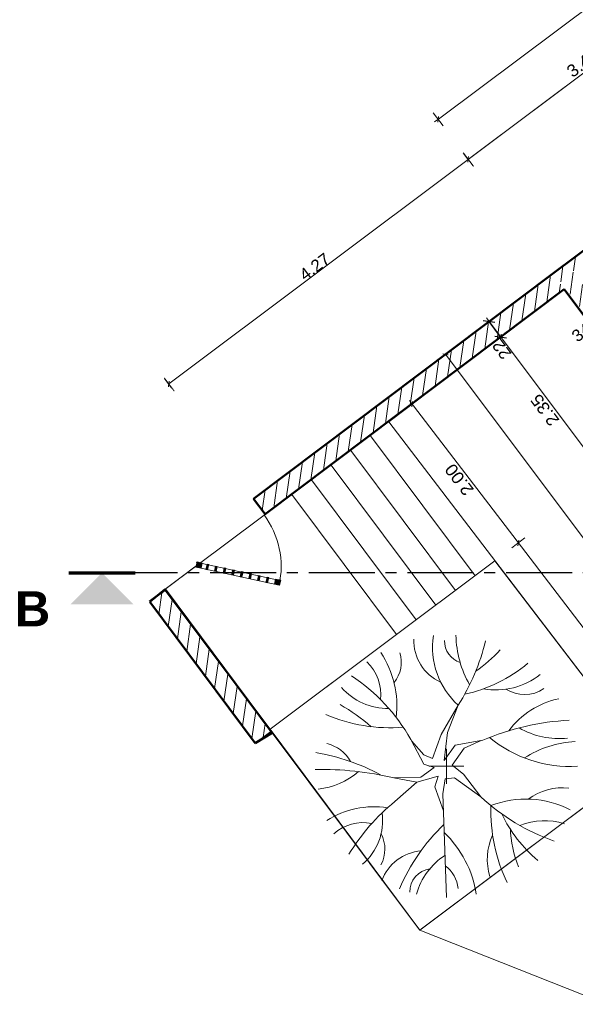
# Model space of a CAD drawing. Extents: x -61922 to 269817, y -51921 to -896.
# Tile 2 of 37: x -61922 to -55586, y -45372 to -34149. Entities that reach past the tile are written whole.
import ezdxf

# ---------------------------------------------------------------- set-up
doc = ezdxf.new("R2010")
doc.units = 0
doc.header["$LTSCALE"] = 0.1
doc.header["$MEASUREMENT"] = 0
doc.linetypes.add('AXES2', pattern=[1.125, 0.75, -0.125, 0.125, -0.125])
doc.linetypes.add('CACHE', pattern=[9.525, 6.35, -3.175])
doc.layers.get('0').update_dxf_attribs({"lineweight": 9})
doc.layers.get('Defpoints').update_dxf_attribs({"lineweight": 9})
for name, color, linetype, lineweight in [('Aucune', 7, 'Continuous', 9), ('Cotat_ 1_50', 7, 'Continuous', 9), ('Doublages Inter', 7, 'Continuous', 9), ('Escalier', 7, 'Continuous', 9), ('Lignes2D', 7, 'Continuous', 9), ('Murs Périphériques', 7, 'Continuous', 9), ('Plomberie Sanitaire', 7, 'Continuous', 9), ('Terrain Ext', 7, 'Continuous', 9), ('Végétation', 7, 'Continuous', 9)]:
    doc.layers.add(name, color=color, linetype=linetype, lineweight=lineweight)
doc.styles.add('STYLE_GENERE_2', font='swissc.ttf', dxfattribs={"width": 1.25})
doc.styles.add('STYLE_GENERE_6', font='arialbd.ttf')
doc.dimstyles.new('COTATION_EN_M', dxfattribs={"dimtxt": 135, "dimasz": 45, "dimexe": 80, "dimexo": 10, "dimgap": 3, "dimtad": 1, "dimlfac": 0.001, "dimzin": 0, "dimdsep": 46, "dimtxsty": 'STYLE_GENERE_2', "dimblk": 'OBLIQUE', "dimcen": 2.5, "dimclrd": 256, "dimclre": 256, "dimclrt": 256, "dimadec": 0, "dimazin": 0, "dimtfac": 1, "dimtix": 1, "dimtmove": 1, "dimatfit": 3, "dimldrblk": 'OBLIQUE', "dimfxl": 100, "dimfxlon": 1, "dimtfillclr": 256, "dimtolj": 1, "dimtzin": 1, "dimlwd": -1, "dimarcsym": 0})
doc.dimstyles.new('COTE CM', dxfattribs={"dimtxt": 135, "dimasz": 95, "dimexe": 80, "dimexo": 10, "dimgap": 10, "dimtad": 1, "dimdec": 0, "dimlfac": 0.1, "dimzin": 0, "dimtxsty": 'STYLE_GENERE_2', "dimblk": 'OBLIQUE', "dimcen": 0.09, "dimclrd": 256, "dimclre": 256, "dimclrt": 256, "dimadec": 0, "dimazin": 0, "dimtfac": 1, "dimtdec": 0, "dimtmove": 1, "dimatfit": 3, "dimfxl": 100, "dimfxlon": 1, "dimtolj": 1, "dimtzin": 0, "dimarcsym": 0})
pattern_1 = [(81.8604, (-49431.77, -45033.68), (-123.7407, 17.6982), [])]

# ---------------------------------------------------------------- blocks, each defined once
blk = doc.blocks.new('_Oblique')
at = {"color": 0, "linetype": 'ByBlock', "lineweight": -2}
blk.add_line((-0.5, -0.5), (0.5, 0.5), dxfattribs=at)
blk = doc.blocks.new('*D842')
at = {"linetype": 'CACHE', "lineweight": -2, "transparency": 16777216}
for p, q in [((-56748, -35821), (-56856, -35677)), ((-60162, -38381), (-60270, -38237))]:
    blk.add_line(p, q, dxfattribs=at)
at = {"transparency": 16777216}
blk.add_line((-60222, -38301), (-56808, -35741), dxfattribs=at)
at = {"layer": 'Defpoints', "color": 0, "linetype": 'CACHE', "transparency": 16777216}
for p in [(-56808, -35741), (-56210, -36540), (-59626, -39096)]:
    blk.add_point(p, dxfattribs=at)
at = {"linetype": 'CACHE', "transparency": 16777216, "xscale": 45, "yscale": 45, "zscale": 45}
for p, rotation in [((-56808, -35741), 36.86038092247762), ((-60222, -38301), 216.8603809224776)]:
    blk.add_blockref('_Oblique', p, dxfattribs=dict(at, rotation=rotation))
at = {"linetype": 'CACHE', "lineweight": 5, "transparency": 16777216, "insert": (-58558, -36964), "char_height": 135, "attachment_point": 5, "rotation": 36.8604, "style": 'STYLE_GENERE_2'}
blk.add_mtext('\\A1;4.27', dxfattribs=at)
blk = doc.blocks.new('*D921')
at = {"lineweight": -2, "ltscale": 10, "transparency": 16777216}
for p, q in [((-56489, -37530), (-56633, -37638)), ((-56439, -37764), (-56569, -37590)), ((-56359, -37704), (-56503, -37812))]:
    blk.add_line(p, q, dxfattribs=at)
at = {"layer": 'Defpoints', "color": 0, "ltscale": 10, "transparency": 16777216}
for p in [(-55845, -37047), (-55714, -37221), (-56569, -37590)]:
    blk.add_point(p, dxfattribs=at)
at = {"lineweight": -2, "ltscale": 10, "transparency": 16777216, "xscale": 95, "yscale": 95, "zscale": 95}
for p, rotation in [((-56569, -37590), 126.8603809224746), ((-56439, -37764), 306.8603809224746)]:
    blk.add_blockref('_Oblique', p, dxfattribs=dict(at, rotation=rotation))
at = {"ltscale": 10, "transparency": 16777216, "insert": (-56425, -37910), "char_height": 135, "attachment_point": 5, "rotation": 126.8604, "style": 'STYLE_GENERE_2'}
blk.add_mtext('\\A1;22', dxfattribs=at)
blk = doc.blocks.new('*D922')
at = {"lineweight": -2, "ltscale": 10, "transparency": 16777216}
for p, q in [((-56987, -37903), (-57131, -38011)), ((-48648, -49026), (-48792, -49134))]:
    blk.add_line(p, q, dxfattribs=at)
at = {"ltscale": 10, "transparency": 16777216}
blk.add_line((-48728, -49086), (-57067, -37963), dxfattribs=at)
at = {"layer": 'Defpoints', "color": 0, "ltscale": 10, "transparency": 16777216}
for p in [(-55845, -37047), (-57067, -37963), (-47506, -48169)]:
    blk.add_point(p, dxfattribs=at)
at = {"ltscale": 10, "transparency": 16777216, "xscale": 45, "yscale": 45, "zscale": 45}
for p, rotation in [((-57067, -37963), 126.8603809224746), ((-48728, -49086), 306.8603809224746)]:
    blk.add_blockref('_Oblique', p, dxfattribs=dict(at, rotation=rotation))
at = {"ltscale": 10, "transparency": 16777216, "insert": (-52956, -43568), "char_height": 135, "attachment_point": 5, "rotation": 126.8604, "style": 'STYLE_GENERE_2'}
blk.add_mtext('\\A1;13.90', dxfattribs=at)
blk = doc.blocks.new('*D926')
at = {"lineweight": -2, "ltscale": 10, "transparency": 16777216}
for p, q in [((-55024, -37575), (-55132, -37431)), ((-55356, -37699), (-55084, -37495)), ((-55296, -37779), (-55404, -37635))]:
    blk.add_line(p, q, dxfattribs=at)
at = {"layer": 'Defpoints', "color": 0, "ltscale": 10, "transparency": 16777216}
for p in [(-55084, -37495), (-54163, -38723), (-54436, -38926)]:
    blk.add_point(p, dxfattribs=at)
at = {"lineweight": -2, "ltscale": 10, "transparency": 16777216, "xscale": 95, "yscale": 95, "zscale": 95}
for p, rotation in [((-55084, -37495), 36.86038092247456), ((-55356, -37699), 216.8603809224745)]:
    blk.add_blockref('_Oblique', p, dxfattribs=dict(at, rotation=rotation))
at = {"ltscale": 10, "transparency": 16777216, "insert": (-55517, -37714), "char_height": 135, "attachment_point": 5, "rotation": 36.8604, "style": 'STYLE_GENERE_2'}
blk.add_mtext('\\A1;34', dxfattribs=at)

msp = doc.modelspace()

# ---------------------------------------------------------------- hatches: boundary and pattern name
h = msp.add_hatch()
h.set_pattern_fill('ANSI31', color=256, scale=1000, style=0)
h.set_pattern_definition(pattern_1)
h.paths.add_polyline_path([(-55564.692, -37087.004), (-55684.754, -36926.865), (-55828.772, -37034.841), (-54419.587, -38914.404), (-54275.266, -38806.832), (-54856.404, -38031.714, -0.414213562), (-54891.403, -38026.708, -0.414213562), (-54886.397, -37991.709)])
at = {"layer": 'Murs Périphériques', "linetype": 'Continuous', "lineweight": 15}
h = msp.add_hatch(dxfattribs=at)
h.set_pattern_fill('ANSI31', scale=1000, style=0)
h.set_pattern_definition(pattern_1)
h.paths.add_polyline_path([(-52967.967, -35139.949), (-53087.94, -34979.929), (-55675.943, -36920.259), (-55556.096, -37080.374)], flags=0)
h = msp.add_hatch(dxfattribs=at)
h.set_pattern_fill('ANSI31', scale=1000, style=0)
h.set_pattern_definition(pattern_1)
h.paths.add_polyline_path([(-55713.965, -37220.737), (-55846.214, -37044.924), (-59256.516, -39610.204), (-59124.267, -39786.017)], flags=0)
for points in [[(-59853.82, -40401.338), (-59841.144, -40342.693), (-59899.789, -40330.016), (-59912.466, -40388.662)], [(-59778.678, -40418.435), (-59766.002, -40359.789), (-59785.551, -40355.564), (-59798.227, -40414.209)], [(-59680.936, -40439.562), (-59668.259, -40380.917), (-59687.808, -40376.691), (-59700.484, -40435.337)], [(-59583.193, -40460.69), (-59570.517, -40402.044), (-59590.065, -40397.819), (-59602.742, -40456.464)], [(-59485.451, -40481.817), (-59472.774, -40423.172), (-59492.323, -40418.946), (-59504.999, -40477.592)], [(-59387.708, -40502.945), (-59375.031, -40444.299), (-59394.58, -40440.074), (-59407.256, -40498.719)], [(-59289.965, -40524.072), (-59277.289, -40465.427), (-59296.837, -40461.201), (-59309.514, -40519.847)], [(-59192.223, -40545.2), (-59179.546, -40486.554), (-59199.095, -40482.329), (-59211.771, -40540.974)], [(-59094.48, -40566.327), (-59081.803, -40507.682), (-59101.352, -40503.456), (-59114.028, -40562.102)], [(-58957.64, -40595.906), (-58944.964, -40537.26), (-59003.609, -40524.584), (-59016.286, -40583.229)]]:
    msp.add_hatch(color=7, dxfattribs=at).paths.add_polyline_path(points, flags=0)
h = msp.add_hatch(dxfattribs=at)
h.set_pattern_fill('ANSI31', scale=1000, style=0)
h.set_pattern_definition(pattern_1)
h.paths.add_polyline_path([(-60438.311, -40785.585), (-59234.681, -42393.633), (-59058.555, -42261.802), (-60262.185, -40653.753)], flags=0)

# ---------------------------------------------------------------- linework, layer by layer
at = {"lineweight": 50}
for p, q in [((-55844.774, -37046.839), (-53087.94, -34979.929)), ((-55844.774, -37046.839), (-59256.516, -39610.204)), ((-55844.774, -37046.839), (-55844.774, -37046.839)), ((-59124.267, -39786.017), (-55713.965, -37220.737)), ((-54435.468, -38926.241), (-55714.239, -37220.945)), ((-59256.516, -39610.204), (-59124.267, -39786.017)), ((-60260.985, -40640.777), (-60438.311, -40785.585)), ((-59043.652, -42276.663), (-60260.985, -40640.777)), ((-60438.311, -40785.585), (-59234.681, -42393.633)), ((-59234.681, -42393.633), (-59043.652, -42276.663))]:
    msp.add_line(p, q, dxfattribs=at)
at = {"linetype": 'CACHE'}
for p, q in [((-59256.516, -39610.204), (-59124.267, -39786.017)), ((-59234.681, -42393.633), (-59058.555, -42261.802))]:
    msp.add_line(p, q, dxfattribs=at)
at = {"lineweight": 70, "ltscale": 10}
msp.add_line((-61362.845, -40452.808), (-60603.136, -40452.808), dxfattribs=at)
at = {"linetype": 'AXES2', "lineweight": 30, "ltscale": 10000}
msp.add_line((-22998.781, -40452.808), (-60982.99, -40452.808), dxfattribs=at)
at = {"layer": 'Aucune', "color": 7, "linetype": 'Continuous', "lineweight": 15}
msp.add_solid([(-61342.414, -40812.232), (-60623.566, -40812.232), (-60982.99, -40452.808)], dxfattribs=at)
at = {"layer": 'Cotat_ 1_50', "color": 7, "linetype": 'Continuous', "lineweight": 5}
for p, q in [((-57130.099, -35269.549), (-44511.744, -25824.662)), ((-56808.164, -35741.373), (-54038.274, -33668.099)), ((-56788.15, -35726.392), (-54038.274, -33668.099)), ((-57093.935, -35359.583), (-57206.291, -35209.476)), ((-57190.142, -35314.491), (-57130.099, -35269.549)), ((-56751.986, -35816.427), (-56864.343, -35666.319)), ((-55174.975, -39449.39), (-56553.087, -37608.228))]:
    msp.add_line(p, q, dxfattribs=at)
at = {"layer": 'Cotat_ 1_50', "color": 7, "linetype": 'Continuous', "lineweight": 20}
for p, q in [((-56493.014, -37532.036), (-56643.122, -37644.392)), ((-56553.087, -37608.228), (-56598.029, -37548.185)), ((-57046.832, -37953.51), (-57196.527, -38066.415)), ((-57372.356, -38473.538), (-57521.244, -38587.506)), ((-57431.605, -38550.374), (-57477.192, -38490.819)), ((-56250.786, -40092.998), (-57431.605, -38550.374)), ((-56161.147, -40055.866), (-56310.035, -40169.833)), ((-54514.919, -42360.739), (-56250.786, -40092.998)), ((-54514.919, -42360.739), (-56250.786, -40092.998))]:
    msp.add_line(p, q, dxfattribs=at)
at = {"layer": 'Doublages Inter', "linetype": 'Continuous'}
msp.add_line((-47709.796, -47897.229), (-55714.239, -37220.945), dxfattribs=at)
at = {"layer": 'Escalier', "color": 7, "linetype": 'Continuous', "lineweight": 9}
for p, q in [((-56729.124, -40486.756), (-57923.112, -38891.247)), ((-56953.302, -40654.518), (-58147.29, -39059.009)), ((-57177.48, -40822.281), (-58371.468, -39226.771)), ((-57401.658, -40990.043), (-58595.646, -39394.533)), ((-58819.825, -39562.295), (-60260.985, -40640.777)), ((-57625.836, -41157.805), (-58819.825, -39562.295)), ((-60260.985, -40640.777), (-59066.997, -42236.287)), ((-59066.997, -42236.287), (-57625.836, -41157.805))]:
    msp.add_line(p, q, dxfattribs=at)
at = {"layer": 'Lignes2D', "color": 7, "linetype": 'Continuous'}
msp.add_line((-60260.985, -40640.777), (-60444.105, -40777.844), dxfattribs=at)
at = {"layer": 'Murs Périphériques', "color": 7, "linetype": 'Continuous'}
for p, q in [((-53087.94, -34979.929), (-55844.774, -37046.839)), ((-55846.214, -37044.924), (-59256.516, -39610.204)), ((-59124.267, -39786.017), (-55713.965, -37220.737)), ((-60443.221, -40778.153), (-59923.417, -40387.149)), ((-60262.185, -40653.753), (-60438.311, -40785.585)), ((-59058.555, -42261.802), (-60262.185, -40653.753)), ((-60438.311, -40785.585), (-59234.681, -42393.633)), ((-57359.99, -44526.033), (-59043.652, -42276.663))]:
    msp.add_line(p, q, dxfattribs=at)
at = {"layer": 'Murs Périphériques', "color": 7, "linetype": 'Continuous', "lineweight": 20}
for p, q in [((-59899.789, -40330.016), (-59912.466, -40388.662)), ((-59912.466, -40388.662), (-59853.82, -40401.338)), ((-59841.144, -40342.693), (-59899.789, -40330.016)), ((-59853.82, -40401.338), (-59841.144, -40342.693)), ((-59785.551, -40355.564), (-59798.227, -40414.209)), ((-59766.002, -40359.789), (-59785.551, -40355.564)), ((-59778.678, -40418.435), (-59766.002, -40359.789)), ((-59687.808, -40376.691), (-59700.484, -40435.337)), ((-59668.259, -40380.917), (-59687.808, -40376.691)), ((-59680.936, -40439.562), (-59668.259, -40380.917)), ((-59590.065, -40397.819), (-59602.742, -40456.464)), ((-59570.517, -40402.044), (-59590.065, -40397.819)), ((-59583.193, -40460.69), (-59570.517, -40402.044)), ((-59798.227, -40414.209), (-59778.678, -40418.435)), ((-59700.484, -40435.337), (-59680.936, -40439.562)), ((-59602.742, -40456.464), (-59583.193, -40460.69)), ((-59492.323, -40418.946), (-59504.999, -40477.592)), ((-59504.999, -40477.592), (-59485.451, -40481.817)), ((-59472.774, -40423.172), (-59492.323, -40418.946)), ((-59485.451, -40481.817), (-59472.774, -40423.172)), ((-59394.58, -40440.074), (-59407.256, -40498.719)), ((-59407.256, -40498.719), (-59387.708, -40502.945)), ((-59375.031, -40444.299), (-59394.58, -40440.074)), ((-59387.708, -40502.945), (-59375.031, -40444.299)), ((-59296.837, -40461.201), (-59309.514, -40519.847)), ((-59277.289, -40465.427), (-59296.837, -40461.201)), ((-59289.965, -40524.072), (-59277.289, -40465.427)), ((-59199.095, -40482.329), (-59211.771, -40540.974)), ((-59179.546, -40486.554), (-59199.095, -40482.329)), ((-59192.223, -40545.2), (-59179.546, -40486.554)), ((-59101.352, -40503.456), (-59114.028, -40562.102)), ((-59081.803, -40507.682), (-59101.352, -40503.456)), ((-59094.48, -40566.327), (-59081.803, -40507.682)), ((-59309.514, -40519.847), (-59289.965, -40524.072)), ((-59211.771, -40540.974), (-59192.223, -40545.2)), ((-59114.028, -40562.102), (-59094.48, -40566.327)), ((-59003.609, -40524.584), (-59016.286, -40583.229)), ((-59016.286, -40583.229), (-58957.64, -40595.906)), ((-58944.964, -40537.26), (-59003.609, -40524.584)), ((-58957.64, -40595.906), (-58944.964, -40537.26))]:
    msp.add_line(p, q, dxfattribs=at)
at = {"layer": 'Plomberie Sanitaire', "color": 7, "linetype": 'Continuous', "lineweight": 20}
for p, q in [((-56921.498, -41963.463), (-57113.816, -42297.805)), ((-57041.748, -42273.132), (-56921.498, -41963.463)), ((-57113.816, -42297.805), (-57215.035, -42569.998)), ((-57082.313, -42593.282), (-57041.748, -42273.132)), ((-57314.811, -42633.641), (-57462.616, -42352.634)), ((-57454.962, -42367.187), (-57313.272, -42528.594)), ((-56954.75, -42419.344), (-57082.313, -42593.282)), ((-56954.75, -42419.344), (-56642.279, -42363.015)), ((-56855.042, -42452.443), (-56658.461, -42365.932)), ((-57215.035, -42569.998), (-57313.272, -42528.594)), ((-57056.252, -42658.436), (-57056.252, -42458.436)), ((-56991.097, -42645.405), (-56855.042, -42452.443)), ((-57314.811, -42633.641), (-57194.745, -42674.353)), ((-56860.788, -42749.653), (-56991.097, -42645.405)), ((-57194.745, -42674.353), (-57348.648, -42782.633)), ((-57056.252, -42658.436), (-57256.252, -42658.436)), ((-57056.252, -42658.436), (-57056.252, -42858.436)), ((-57056.252, -42658.436), (-56856.252, -42658.436)), ((-56860.788, -42749.653), (-56663.02, -43006.92)), ((-57348.648, -42782.633), (-57654.989, -42790.217)), ((-57395.056, -42840.87), (-57654.989, -42790.217)), ((-57645.241, -43060.538), (-57395.056, -42840.87)), ((-57395.056, -42840.87), (-57148.551, -42771.848)), ((-57186.561, -42892.993), (-57148.551, -42771.848)), ((-57095.344, -42971.179), (-57069.283, -42801.777)), ((-57069.283, -42801.777), (-56965.035, -42788.746)), ((-56965.035, -42788.746), (-56663.02, -43006.92)), ((-57088.909, -43166), (-57186.561, -42892.993)), ((-57056.252, -44154.66), (-57095.344, -42971.179))]:
    msp.add_line(p, q, dxfattribs=at)
for centre, radius, start, end in [((-56331.707, -41308.217), 881.589, 170.9375617, 228.0094295), ((-55762.935, -41140.635), 1184.886, 181.2347154, 209.8032337), ((-56910.409, -41228.418), 516.724, 177.8256903, 245.8994197), ((-56815.183, -41227.874), 262.95, 179.3290821, 251.4010252), ((-59060.571, -40617.755), 2527.165, 327.8256771, 345.964095), ((-58696.736, -41965.386), 1076.16, 352.7374852, 34.0380511), ((-57939.451, -41470.27), 369.304, 320.8711845, 16.6076024), ((-57584.325, -40303.009), 1536.999, 304.1378217, 317.9520292), ((-58321.969, -41844.708), 519.212, 353.8884328, 46.3771631), ((-57193.679, -40215.911), 1657.656, 282.0748322, 310.0251328), ((-59314.255, -43399.759), 2127.214, 29.4887165, 56.4788959), ((-56493.846, -40965.603), 822.577, 260.199576, 308.1175415), ((-57713.968, -41273.861), 727.465, 222.0901819, 270.2087641), ((-56165.822, -41446.506), 394.837, 237.6037096, 303.9292622), ((-59517.753, -44082.041), 2467.688, 49.4231669, 59.5374889), ((-55576.487, -42823.864), 956.23, 101.8921731, 143.4363273), ((-57700.023, -40382.809), 1837.277, 246.5487494, 274.7366197), ((-55505.361, -45012.791), 2883.382, 92.9789717, 113.2223167), ((-55776.456, -41455.249), 887.628, 239.5980285, 276.6048097), ((-58507.54, -42797.378), 406.242, 28.3531583, 77.7353964), ((-55645.558, -41213.96), 1447.006, 230.5442765, 273.3885924), ((-55535.764, -43526.243), 1149.633, 92.5341553, 123.208372), ((-58914.627, -44772.766), 2299.173, 61.2124096, 80.7345501), ((-58469.894, -46241.848), 3546.523, 76.7161297, 91.3265785), ((-58592.656, -42117.714), 803.799, 275.2653992, 311.5605174), ((-55731.742, -43554.49), 651.406, 83.6844667, 126.8801914), ((-56101.72, -44931.397), 2425.401, 129.5237718, 148.3970272), ((-55017.842, -41233.801), 2418.794, 227.1434698, 250.4309599), ((-56149.834, -44140.027), 1106.924, 62.85662, 111.0769089), ((-57882.28, -44123.099), 1002.894, 81.1578976, 122.3618206), ((-58425.729, -43282.741), 642.083, 310.0007525, 8.2714721), ((-54665.498, -43169.061), 1883.427, 178.1164971, 205.6551016), ((-54965.172, -42494.918), 1621.698, 205.815893, 229.7067389), ((-58013, -43774.599), 473.535, 77.1956973, 133.3477322), ((-55935.367, -44026.8), 747.429, 72.5461274, 112.1319913), ((-58134.234, -43603.917), 376.865, 331.8840925, 27.6783288), ((-55561.246, -44920.011), 2206.716, 133.6248978, 156.9385864), ((-57935.553, -44306.524), 1235.432, 8.9075228, 46.2154034), ((-55017.647, -43319.598), 1309.701, 182.0725692, 201.7332771), ((-55941.492, -43719.278), 648.392, 154.9093981, 197.6659732), ((-57298.37, -44149.021), 529.328, 95.1301482, 159.1554929), ((-56638.367, -44334.543), 790.161, 123.2950192, 163.8856364), ((-57208.601, -44089.243), 265.083, 97.5706915, 181.3028548), ((-57301.99, -44094.697), 382.38, 6.67921, 52.313837)]:
    msp.add_arc(centre, radius, start, end, dxfattribs=at)
at = {"layer": 'Terrain Ext', "color": 7, "linetype": 'Continuous', "lineweight": 20}
for p, q in [((-59923.417, -40387.149), (-58964.494, -40594.788)), ((-59910.645, -40333.127), (-58953.675, -40539.98)), ((-57359.99, -44526.033), (-57931.941, -43761.908))]:
    msp.add_line(p, q, dxfattribs=at)
msp.add_arc((-59912.756, -40379.129), 972.475, 347.187439, 36.9510209, dxfattribs=at)
at = {"layer": 'Végétation', "color": 7, "linetype": 'Continuous', "lineweight": 9, "flags": 128}
for points in [[(-57696.833, -38721.913), (-57713.55, -38734.423), (-54766.335, -42584.672), (-52797.637, -41111.094), (-55713.965, -37220.737)], [(-57339.729, -44510.867), (-54766.335, -42584.672), (-56502.543, -40316.486), (-59066.997, -42236.287), (-57359.99, -44526.033)], [(-52797.637, -41111.094), (-57359.99, -44526.033), (-55294.43, -45345.393), (-51658.876, -42629.967)]]:
    msp.add_lwpolyline(points, close=True, dxfattribs=at)

# ---------------------------------------------------------------- block references
at = {"lineweight": 5, "ltscale": 10, "xscale": 45, "yscale": 45, "zscale": 45, "rotation": 36.86038092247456}
msp.add_blockref('_Oblique', (-57150.113, -35284.53), dxfattribs=at)
at = {"ltscale": 10, "xscale": 45, "yscale": 45, "zscale": 45, "rotation": 36.86038092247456}
for p in [(-56434.704, -37766.389), (-57445.784, -38531.85), (-56235.591, -40112.85)]:
    msp.add_blockref('_Oblique', p, dxfattribs=at)

# ---------------------------------------------------------------- texts
at = {"layer": 'Aucune', "color": 7, "linetype": 'Continuous', "lineweight": 50, "insert": (-61976.793, -40663.47), "char_height": 400, "attachment_point": 1, "line_spacing_factor": 0.975772, "style": 'STYLE_GENERE_6'}
msp.add_mtext('B', dxfattribs=at)
at = {"layer": 'Cotat_ 1_50', "color": 7, "lineweight": 5, "insert": (-55701.308, -34703.037), "char_height": 140, "attachment_point": 1, "rotation": 36.814993, "style": 'STYLE_GENERE_2'}
msp.add_mtext('3.43', dxfattribs=at)
at = {"layer": 'Cotat_ 1_50', "color": 7, "lineweight": 20, "char_height": 140, "attachment_point": 1, "style": 'STYLE_GENERE_2'}
for s, insert, rotation in [('2.35', (-55873.221, -38796.891), 126.8148936), ('2.00', (-56847.494, -39589.851), 127.4326449)]:
    msp.add_mtext(s, dxfattribs=dict(at, insert=insert, rotation=rotation))

# ---------------------------------------------------------------- dimensions: what is measured, and where the dimension line sits
at = {"linetype": 'CACHE', "lineweight": 5}
dim = msp.add_linear_dim(base=(-56808.161, -35741.348), p1=(-59625.535, -39095.631), p2=(-56209.65, -36539.638), angle=36.8603809, dimstyle='COTATION_EN_M', dxfattribs=at)
dim.commit()
dim.dimension.update_dxf_attribs({"geometry": '*D842', "text_midpoint": (-58557.501, -36964.128)})
at = {"ltscale": 10}
dim = msp.add_linear_dim(base=(-57067.278, -37963.399), p1=(-47505.841, -48169.263), p2=(-55844.774, -37046.839), angle=126.8603809, dimstyle='COTATION_EN_M', dxfattribs=at)
dim.commit()
dim.dimension.update_dxf_attribs({"geometry": '*D922', "text_midpoint": (-52955.656, -43567.98)})
for base, p1, p2, angle, picture, middle in [((-56569.125, -37589.914), (-55714.239, -37220.945), (-55844.774, -37046.839), 126.8603809, '*D921', (-56362.308, -37863.111)), ((-55084.107, -37494.619), (-54435.623, -38926.357), (-54163.016, -38723.166), 36.8603809, '*D926', (-55469.912, -37777.386))]:
    dim = msp.add_linear_dim(base=base, p1=p1, p2=p2, angle=angle, dimstyle='COTE CM', dxfattribs=at)
    dim.commit()
    dim.dimension.update_dxf_attribs({"geometry": picture, "text_midpoint": middle, "dimtype": 160})

doc.saveas('drawing.dxf')
